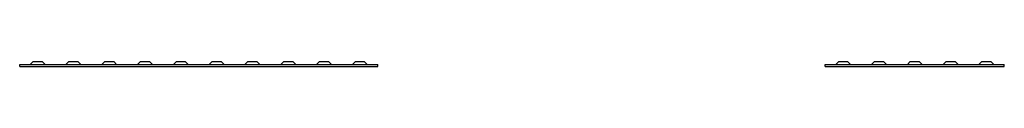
# Model space of a CAD drawing. Header units: millimetres. Extents: x -300 to 5400, y -185 to 185.
# Tile 2 of 3: x 900 to 2550, y -4 to 4. Entities that reach past the tile are written whole.
import ezdxf

# ---------------------------------------------------------------- set-up
doc = ezdxf.new("R2010")
doc.units = ezdxf.units.MM
doc.layers.add('ON', color=7, linetype='Continuous')
doc.layers.add('SAG', color=7, linetype='Continuous')

msp = doc.modelspace()

# ---------------------------------------------------------------- linework, layer by layer
at = {"layer": 'ON'}
for points in [[(922.5, 4), (917.5, -1)], [(922.5, 4), (922.7, 4), (923.2, 4), (924.1, 4), (925.3, 4), (926.7, 4), (928.3, 4), (930, 4), (931.7, 4), (933.3, 4), (934.7, 4), (935.9, 4), (936.8, 4), (937.3, 4), (937.5, 4)], [(942.5, -1), (937.5, 4)], [(982.5, 4), (977.5, -1)], [(982.5, 4), (982.7, 4), (983.2, 4), (984.1, 4), (985.3, 4), (986.7, 4), (988.3, 4), (990, 4), (991.7, 4), (993.3, 4), (994.7, 4), (995.9, 4), (996.8, 4), (997.3, 4), (997.5, 4)], [(1002.5, -1), (997.5, 4)], [(1042.5, 4), (1037.5, -1)], [(1042.5, 4), (1042.7, 4), (1043.2, 4), (1044.1, 4), (1045.3, 4), (1046.7, 4), (1048.3, 4), (1050, 4), (1051.7, 4), (1053.3, 4), (1054.7, 4), (1055.9, 4), (1056.8, 4), (1057.3, 4), (1057.5, 4)], [(1062.5, -1), (1057.5, 4)], [(1102.5, 4), (1097.5, -1)], [(1102.5, 4), (1102.7, 4), (1103.2, 4), (1104.1, 4), (1105.3, 4), (1106.7, 4), (1108.3, 4), (1110, 4), (1111.7, 4), (1113.3, 4), (1114.7, 4), (1115.9, 4), (1116.8, 4), (1117.3, 4), (1117.5, 4)], [(1122.5, -1), (1117.5, 4)], [(1162.5, 4), (1157.5, -1)], [(1162.5, 4), (1162.7, 4), (1163.2, 4), (1164.1, 4), (1165.3, 4), (1166.7, 4), (1168.3, 4), (1170, 4), (1171.7, 4), (1173.3, 4), (1174.7, 4), (1175.9, 4), (1176.8, 4), (1177.3, 4), (1177.5, 4)], [(1182.5, -1), (1177.5, 4)], [(1222.5, 4), (1217.5, -1)], [(1222.5, 4), (1222.7, 4), (1223.2, 4), (1224.1, 4), (1225.3, 4), (1226.7, 4), (1228.3, 4), (1230, 4), (1231.7, 4), (1233.3, 4), (1234.7, 4), (1235.9, 4), (1236.8, 4), (1237.3, 4), (1237.5, 4)], [(1242.5, -1), (1237.5, 4)], [(1282.5, 4), (1277.5, -1)], [(1282.5, 4), (1282.7, 4), (1283.2, 4), (1284.1, 4), (1285.3, 4), (1286.7, 4), (1288.3, 4), (1290, 4), (1291.7, 4), (1293.3, 4), (1294.7, 4), (1295.9, 4), (1296.8, 4), (1297.3, 4), (1297.5, 4)], [(1302.5, -1), (1297.5, 4)], [(1342.5, 4), (1337.5, -1)], [(1342.5, 4), (1342.7, 4), (1343.2, 4), (1344.1, 4), (1345.3, 4), (1346.7, 4), (1348.3, 4), (1350, 4), (1351.7, 4), (1353.3, 4), (1354.7, 4), (1355.9, 4), (1356.8, 4), (1357.3, 4), (1357.5, 4)], [(1362.5, -1), (1357.5, 4)], [(1402.5, 4), (1397.5, -1)], [(1402.5, 4), (1402.7, 4), (1403.2, 4), (1404.1, 4), (1405.3, 4), (1406.7, 4), (1408.3, 4), (1410, 4), (1411.7, 4), (1413.3, 4), (1414.7, 4), (1415.9, 4), (1416.8, 4), (1417.3, 4), (1417.5, 4)], [(1422.5, -1), (1417.5, 4)], [(1462.5, 4), (1457.5, -1)], [(1462.5, 4), (1462.7, 4), (1463.2, 4), (1464.1, 4), (1465.3, 4), (1466.7, 4), (1468.3, 4), (1470, 4), (1471.7, 4), (1473.3, 4), (1474.7, 4), (1475.9, 4), (1476.8, 4), (1477.3, 4), (1477.5, 4)], [(1482.5, -1), (1477.5, 4)], [(900, -4), (900, -1)], [(900, -1), (1500, -1)], [(900, -4), (1500, -4)], [(1500, -4), (1500, -1)]]:
    msp.add_lwpolyline(points, dxfattribs=at)
at = {"layer": 'SAG'}
for points in [[(2272.5, 4), (2267.5, -1)], [(2272.5, 4), (2272.5, 4), (2272.7, 4), (2272.9, 4), (2273.2, 4), (2273.6, 4), (2274.1, 4), (2274.7, 4), (2275.3, 4), (2276, 4), (2276.7, 4), (2277.5, 4), (2278.3, 4), (2279.2, 4), (2280, 4)], [(2280, 4), (2280.8, 4), (2281.7, 4), (2282.5, 4), (2283.3, 4), (2284, 4), (2284.7, 4), (2285.3, 4), (2285.9, 4), (2286.4, 4), (2286.8, 4), (2287.1, 4), (2287.3, 4), (2287.5, 4), (2287.5, 4)], [(2287.5, 4), (2292.5, -1)], [(2332.5, 4), (2327.5, -1)], [(2332.5, 4), (2332.5, 4), (2332.7, 4), (2332.9, 4), (2333.2, 4), (2333.6, 4), (2334.1, 4), (2334.7, 4), (2335.3, 4), (2336, 4), (2336.7, 4), (2337.5, 4), (2338.3, 4), (2339.2, 4), (2340, 4)], [(2340, 4), (2340.8, 4), (2341.7, 4), (2342.5, 4), (2343.3, 4), (2344, 4), (2344.7, 4), (2345.3, 4), (2345.9, 4), (2346.4, 4), (2346.8, 4), (2347.1, 4), (2347.3, 4), (2347.5, 4), (2347.5, 4)], [(2347.5, 4), (2352.5, -1)], [(2392.5, 4), (2387.5, -1)], [(2392.5, 4), (2392.5, 4), (2392.7, 4), (2392.9, 4), (2393.2, 4), (2393.6, 4), (2394.1, 4), (2394.7, 4), (2395.3, 4), (2396, 4), (2396.7, 4), (2397.5, 4), (2398.3, 4), (2399.2, 4), (2400, 4)], [(2400, 4), (2400.8, 4), (2401.7, 4), (2402.5, 4), (2403.3, 4), (2404, 4), (2404.7, 4), (2405.3, 4), (2405.9, 4), (2406.4, 4), (2406.8, 4), (2407.1, 4), (2407.3, 4), (2407.5, 4), (2407.5, 4)], [(2407.5, 4), (2412.5, -1)], [(2452.5, 4), (2447.5, -1)], [(2452.5, 4), (2452.5, 4), (2452.7, 4), (2452.9, 4), (2453.2, 4), (2453.6, 4), (2454.1, 4), (2454.7, 4), (2455.3, 4), (2456, 4), (2456.7, 4), (2457.5, 4), (2458.3, 4), (2459.2, 4), (2460, 4)], [(2460, 4), (2460.8, 4), (2461.7, 4), (2462.5, 4), (2463.3, 4), (2464, 4), (2464.7, 4), (2465.3, 4), (2465.9, 4), (2466.4, 4), (2466.8, 4), (2467.1, 4), (2467.3, 4), (2467.5, 4), (2467.5, 4)], [(2467.5, 4), (2472.5, -1)], [(2512.5, 4), (2507.5, -1)], [(2512.5, 4), (2512.5, 4), (2512.7, 4), (2512.9, 4), (2513.2, 4), (2513.6, 4), (2514.1, 4), (2514.7, 4), (2515.3, 4), (2516, 4), (2516.7, 4), (2517.5, 4), (2518.3, 4), (2519.2, 4), (2520, 4)], [(2520, 4), (2520.8, 4), (2521.7, 4), (2522.5, 4), (2523.3, 4), (2524, 4), (2524.7, 4), (2525.3, 4), (2525.9, 4), (2526.4, 4), (2526.8, 4), (2527.1, 4), (2527.3, 4), (2527.5, 4), (2527.5, 4)], [(2527.5, 4), (2532.5, -1)], [(2250, -4), (2250, -1)], [(2250, -1), (2550, -1)], [(2250, -4), (2550, -4)], [(2550, -4), (2550, -1)]]:
    msp.add_lwpolyline(points, dxfattribs=at)

doc.saveas('drawing.dxf')
